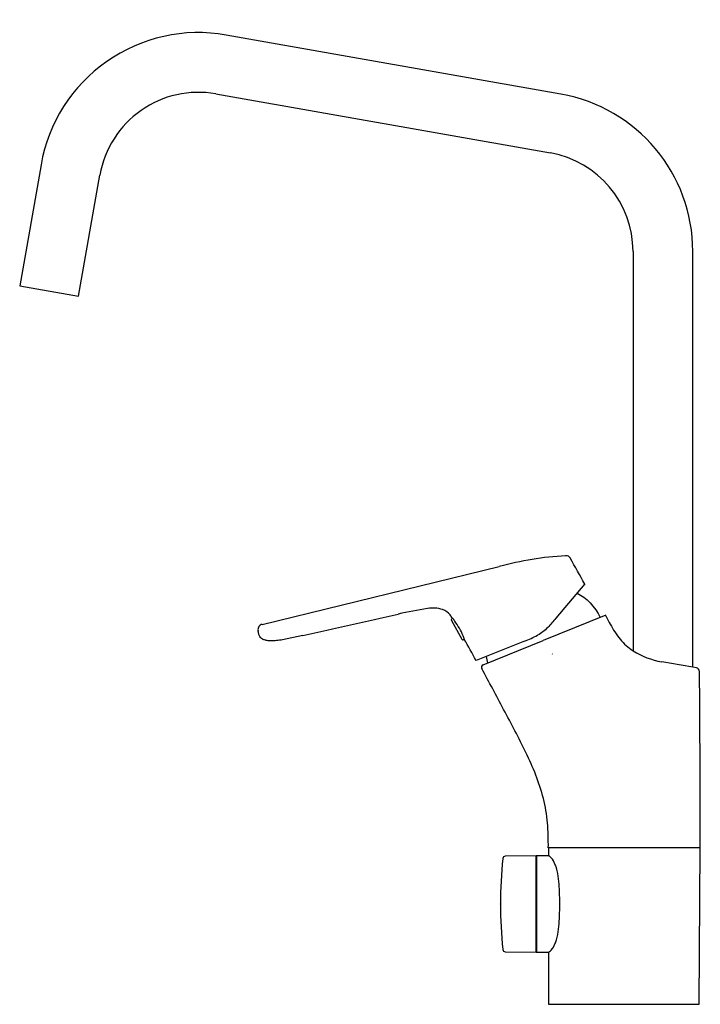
# Model space of a CAD drawing. Header units: millimetres. Extents: x -232 to 30, y 0 to 379.
import ezdxf

# ---------------------------------------------------------------- set-up
doc = ezdxf.new("R2010")
doc.units = ezdxf.units.MM
doc.header["$MEASUREMENT"] = 0
doc.layers.add('PLANNING', color=1, linetype='Continuous')

# ---------------------------------------------------------------- blocks, each defined once
blk = doc.blocks.new('83010000_r')
at = {"layer": 'PLANNING'}
for p, q in [((-23.32, 350.21), (-152.14, 372.92)), ((-156.14, 350.27), (-27.31, 327.56)), ((-223.39, 323.04), (-231.61, 276.42)), ((-208.95, 272.43), (-200.74, 319.04)), ((4.5, 289.64), (4.5, 136.04)), ((27.5, 129.71), (27.5, 289.64)), ((-231.61, 276.42), (-208.95, 272.43)), ((-138.3, 146.19), (-46.99, 168.47)), ((-14.08, 161.71), (-25.19, 148.54)), ((-64.98, 148.52), (-65.27, 148.34)), ((-6.03, 149.68), (-30.14, 139.94)), ((-5.82, 149.26), (-6.03, 149.68)), ((-65.43, 147.67), (-61.41, 140.51)), ((-63.84, 144.99), (-63.84, 145)), ((-122.62, 141.91), (-130.39, 140.2)), ((-60.72, 140.32), (-60.44, 140.48)), ((-37.34, 139.74), (-55.93, 132.22)), ((-53.25, 130.6), (-30.14, 139.94)), ((-26.63, 134.82), (-26.54, 134.75)), ((28.87, 129.48), (27.5, 129.71)), ((-32.81, 57.12), (-44.66, 56.99)), ((-32.81, 20.08), (-32.81, 57.12)), ((-28, 57.18), (-32.7, 57.1)), ((-32.7, 57.1), (-32.7, 20.1)), ((30.4, 60.2), (-28.1, 60.2)), ((-28, 60.2), (-28, 57.18)), ((-27.82, 57.04), (-28, 57.18)), ((-27.68, 56.94), (-27.82, 57.04)), ((29.99, 0), (30.3, 60.2)), ((-25.36, 53.5), (-25.54, 53.95)), ((-25.54, 23.25), (-25.36, 23.7)), ((-44.66, 20.21), (-32.81, 20.08)), ((-32.7, 20.1), (-27.99, 20.02)), ((-27.99, 20.02), (-27.81, 20.16)), ((-27.99, 20.02), (-27.99, 0)), ((-27.81, 20.16), (-27.67, 20.26)), ((-27.99, 0), (29.99, 0))]:
    blk.add_line(p, q, dxfattribs=at)
for centre, radius, start, end in [((-162.82, 312.36), 61.5, 80, 170), ((-162.82, 312.36), 38.5, 80, 170), ((-34, 289.64), 61.5, 0, 80), ((-34, 289.64), 38.5, 360, 80), ((-13.5, 42.17), 130.66, 93.497, 104.8526), ((-21.36, 170.6), 2, 29.5658, 93.1742), ((-1035.31, -404.61), 1167.74, 29.01011, 29.56575), ((-44.82, -31.5), 186.21, 99.2053, 102.745), ((-72.66, 140.3), 12.17, 71.7226, 99.2053), ((-70.77, 146.01), 6.15, 38.1821, 71.7226), ((-1857.98, 7984.79), 8032.58, 282.476572, 282.74499), ((-76.31, 141.22), 13.47, 32.8253, 39.6688), ((-65, 147.92), 0.5, 122.3511, 209.3696), ((-76.96, 138.07), 15.9, 36.1697, 41.1107), ((116.56, 210.48), 136.85, 206.5773, 208.016), ((-137.82, 144.19), 2.06, 146.1145, 188.828), ((-137.8, 144.18), 2.07, 103.7123, 146.1145), ((-87.74, 130.19), 29.25, 29.757, 36.1697), ((-84.23, 132.32), 25.15, 22.0453, 29.5064), ((33.39, 166.43), 42.73, 208.2533, 212.8547), ((-60.97, 140.76), 0.5, 209.3696, 299.3696), ((-85.08, 131.84), 26.11, 19.3291, 22.3189), ((-1070.67, -416.17), 1153.44, 28.3877, 28.85538), ((-54.21, 184.2), 47.56, 290.7711, 297.4912), ((19.39, 157.14), 25.93, 212.4, 227.5398), ((13.73, 150.96), 17.55, 227.5398, 238.2598), ((-27.12, 138.78), 25.46, 191.332, 197.0299), ((20.62, 161.41), 30.06, 237.5739, 260.3414), ((-52.88, 129.67), 1, 112, 208.5692), ((-1579.65, -701.69), 1737.44, 27.98022, 28.5692), ((-373, -2151.41), 2316.01, 80.04201, 80.34143), ((28.61, 128), 1.5, 0.4533, 80.155), ((-9328.67, 53.97), 9359.07, 0.038161, 0.453295), ((-476.82, -118.79), 490.05, 26.1065, 28.2895), ((-119.61, 54.85), 92.88, 15.2239, 26.8864), ((-88.01, 64.66), 59.83, 4.9342, 14.1084), ((-139.93, 61.51), 111.83, 359.3309, 4.2563), ((-44.65, 55.99), 1, 90.6324, 174.3161), ((-30.21, 53.34), 4.4, 42.6479, 54.9742), ((129.36, 38.64), 175.87, 174.3061, 180.0014), ((-32.17, 51.57), 7.04, 19.7418, 42.4156), ((-45.77, 46.2), 21.68, 8.1218, 19.6823), ((-77.99, 41.6), 54.22, 3.7927, 8.1218), ((-124.86, 39.18), 101.15, 359.6713, 3.4041), ((-19.88, 38.61), 26.63, 179.9587, 180.017), ((-198.41, 38.56), 151.9, 0.0072, 0.017), ((129.98, 38.6), 176.49, 180.0083, 185.6871), ((-128.5, 38.14), 104.79, 356.6467, 0.2499), ((-68.86, 34.65), 45.05, 351.4356, 356.6467), ((-47.38, 31.39), 23.33, 340.7581, 351.497), ((-32.18, 25.62), 7.05, 317.685, 340.324), ((-44.65, 21.21), 1, 185.6871, 269.3676), ((-30.23, 23.88), 4.43, 305.1869, 317.3925)]:
    blk.add_arc(centre, radius, start, end, dxfattribs=at)
blk.add_open_spline([(-17.06, 158.17), (-13.47, 156.54), (-10.21, 152.89), (-8.09, 148.85)], degree=3, dxfattribs=at)
for points, knots in [([(-25.19, 148.54), (-26.18, 147.37), (-27.21, 146.12), (-29.57, 143.76), (-30.72, 142.86), (-32.25, 142.02)], [257.840144, 257.840144, 257.840144, 257.840144, 262.614926, 262.614926, 267.731462, 267.731462, 267.731462, 267.731462]), ([(-130.39, 140.2), (-131.18, 140.09), (-132.66, 139.92), (-134.65, 139.81), (-136.3, 139.9), (-137.56, 140.19), (-138.54, 140.72), (-139.22, 141.51), (-139.65, 142.6), (-139.78, 143.41), (-139.85, 143.87)], [73.910221, 73.910221, 73.910221, 73.910221, 76.318114, 78.362738, 79.904936, 81.245398, 82.23342, 83.216998, 84.308347, 85.698315, 85.698315, 85.698315, 85.698315])]:
    blk.add_open_spline(points, degree=3, knots=knots, dxfattribs=at)

msp = doc.modelspace()

# ---------------------------------------------------------------- block references
msp.add_blockref('83010000_r', (0, 0))

doc.saveas('drawing.dxf')
